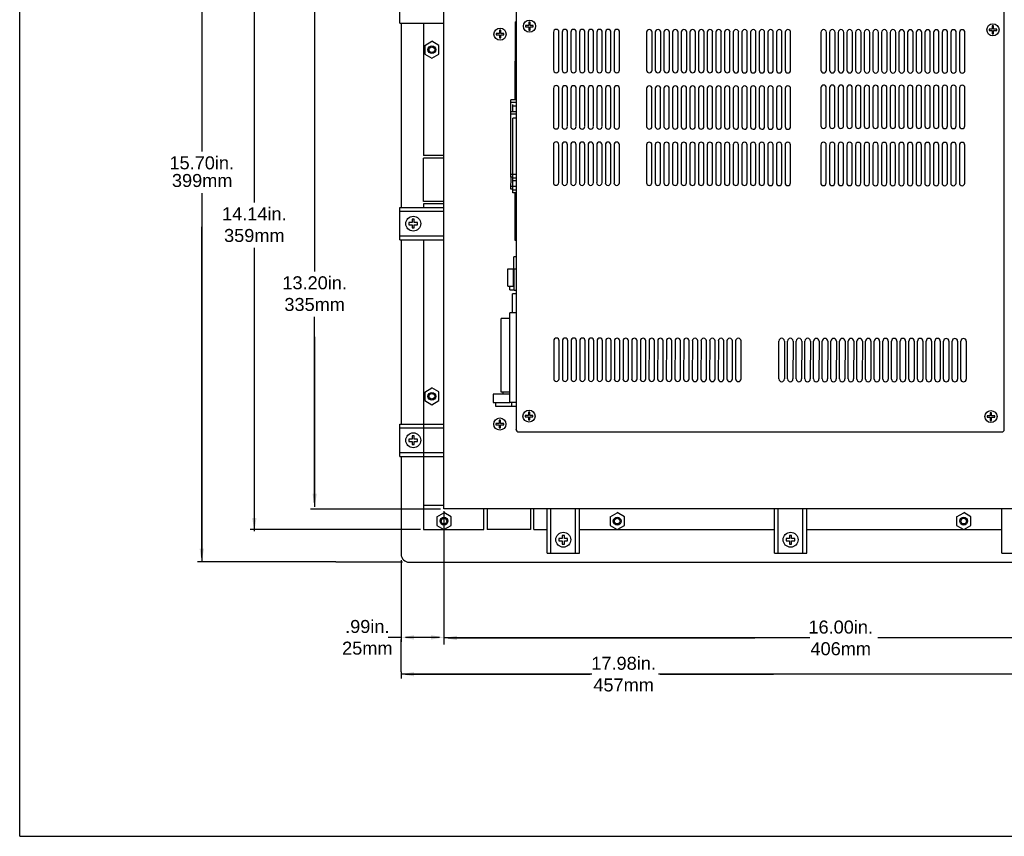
# Model space of a CAD drawing. Extents: x -21.2 to 49, y -81.1 to 9.3.
# Tile 24 of 27: x 14.4 to 37.2, y -22.5 to -3.6. Entities that reach past the tile are written whole.
import ezdxf

# ---------------------------------------------------------------- set-up
doc = ezdxf.new("R2010")
doc.units = 0
doc.header["$LTSCALE"] = 1.87
doc.header["$MEASUREMENT"] = 0
doc.layers.get('0').update_dxf_attribs({"linetype": 'CONTINUOUS'})
doc.layers.add('dim', color=5, linetype='CONTINUOUS')
doc.layers.add('UNIT', color=7, linetype='CONTINUOUS')
doc.styles.add('Arial', font='ARIAL.TTF', dxfattribs={"height": 0.3})

msp = doc.modelspace()

# ---------------------------------------------------------------- linework, layer by layer
at = {"linetype": 'Continuous'}
for q in [(14.415, 5.575), (48.415, -22.464)]:
    msp.add_line((14.415, -22.464), q, dxfattribs=at)
at = {"color": 7, "linetype": 'Continuous'}
for p, q in [((24.212, -14.91), (24.212, -1.71)), ((23.192, -3.7), (23.192, -2.95)), ((23.192, -3.7), (24.212, -3.7)), ((23.222, -3.7), (23.222, -7.95)), ((23.222, -3.7), (23.222, -7.95)), ((23.74, -3.7), (23.74, -6.75)), ((23.74, -3.7), (23.74, -6.75)), ((25.522, -3.86), (25.492, -3.86)), ((25.492, -3.86), (25.492, -3.935)), ((25.522, -3.935), (25.522, -3.86)), ((25.859, -5.47), (25.861, -3.664)), ((25.873, -3.664), (25.861, -3.664)), ((26.17, -3.752), (26.095, -3.752)), ((26.095, -3.752), (26.095, -3.782)), ((26.095, -3.782), (26.17, -3.782)), ((26.2, -3.677), (26.17, -3.677)), ((26.17, -3.677), (26.17, -3.752)), ((26.17, -3.782), (26.17, -3.857)), ((26.17, -3.857), (26.2, -3.857)), ((26.2, -3.752), (26.2, -3.677)), ((26.275, -3.752), (26.2, -3.752)), ((26.2, -3.782), (26.275, -3.782)), ((26.2, -3.857), (26.2, -3.782)), ((26.275, -3.782), (26.275, -3.752)), ((36.873, -3.837), (36.798, -3.837)), ((36.798, -3.837), (36.798, -3.867)), ((36.903, -3.762), (36.873, -3.762)), ((36.873, -3.762), (36.873, -3.837)), ((36.903, -3.837), (36.903, -3.762)), ((36.978, -3.837), (36.903, -3.837)), ((36.978, -3.867), (36.978, -3.837)), ((25.492, -3.935), (25.417, -3.935)), ((25.417, -3.935), (25.417, -3.965)), ((25.417, -3.965), (25.492, -3.965)), ((25.492, -3.965), (25.492, -4.04)), ((25.492, -4.04), (25.522, -4.04)), ((25.597, -3.935), (25.522, -3.935)), ((25.522, -3.965), (25.597, -3.965)), ((25.522, -4.04), (25.522, -3.965)), ((25.597, -3.965), (25.597, -3.935)), ((36.798, -3.867), (36.873, -3.867)), ((36.873, -3.867), (36.873, -3.942)), ((36.873, -3.942), (36.903, -3.942)), ((36.903, -3.867), (36.978, -3.867)), ((36.903, -3.942), (36.903, -3.867)), ((23.767, -4.211), (23.932, -4.116)), ((23.767, -4.21), (23.767, -4.41)), ((24.097, -4.21), (23.932, -4.114)), ((24.097, -4.41), (24.097, -4.21)), ((23.767, -4.41), (23.932, -4.505)), ((23.932, -4.505), (24.097, -4.41)), ((25.757, -5.742), (25.757, -5.47)), ((25.871, -5.47), (25.757, -5.47)), ((25.871, -5.53), (25.757, -5.53)), ((25.8, -5.742), (25.8, -5.576)), ((25.871, -5.615), (25.8, -5.615)), ((25.756, -7.233), (25.757, -5.762)), ((25.757, -5.762), (25.757, -5.742)), ((25.871, -5.742), (25.757, -5.742)), ((25.871, -5.802), (25.757, -5.802)), ((25.8, -7.319), (25.8, -5.888)), ((25.871, -5.888), (25.8, -5.888)), ((24.212, -6.75), (23.74, -6.75)), ((24.212, -6.75), (23.74, -6.75)), ((23.74, -7.81), (23.74, -6.81)), ((24.212, -6.81), (23.74, -6.81)), ((23.74, -7.81), (23.74, -6.81)), ((24.212, -6.81), (23.74, -6.81)), ((25.869, -7.193), (25.756, -7.193)), ((25.756, -7.253), (25.756, -7.233)), ((25.8, -7.253), (25.756, -7.253)), ((25.759, -7.531), (25.76, -7.253)), ((25.869, -7.471), (25.759, -7.471)), ((25.869, -7.279), (25.8, -7.279)), ((25.8, -7.339), (25.8, -7.319)), ((25.869, -7.339), (25.8, -7.339)), ((25.804, -7.616), (25.804, -7.339)), ((25.804, -7.531), (25.759, -7.531)), ((25.869, -7.556), (25.804, -7.556)), ((25.869, -7.616), (25.804, -7.616)), ((25.856, -8.714), (25.857, -7.616)), ((23.192, -8.7), (23.192, -7.95)), ((23.192, -7.95), (24.212, -7.95)), ((24.212, -7.81), (23.74, -7.81)), ((24.212, -7.81), (23.74, -7.81)), ((23.74, -7.87), (23.74, -7.95)), ((24.212, -7.87), (23.74, -7.87)), ((23.74, -7.87), (23.74, -7.95)), ((24.212, -7.87), (23.74, -7.87)), ((23.192, -8.04), (24.212, -8.04)), ((23.402, -8.3), (23.402, -8.35)), ((23.477, -8.3), (23.402, -8.3)), ((23.402, -8.35), (23.477, -8.35)), ((23.477, -8.225), (23.477, -8.3)), ((23.527, -8.225), (23.477, -8.225)), ((23.477, -8.35), (23.477, -8.425)), ((23.527, -8.3), (23.527, -8.225)), ((23.602, -8.3), (23.527, -8.3)), ((23.527, -8.425), (23.527, -8.35)), ((23.527, -8.35), (23.602, -8.35)), ((23.602, -8.35), (23.602, -8.3)), ((23.192, -8.61), (24.212, -8.61)), ((23.477, -8.425), (23.527, -8.425)), ((23.192, -8.7), (24.212, -8.7)), ((23.222, -8.7), (23.222, -12.95)), ((23.222, -8.7), (23.222, -12.95)), ((23.74, -8.7), (23.74, -12.95)), ((23.74, -8.7), (23.74, -14.822)), ((25.868, -8.703), (25.856, -8.703)), ((25.868, -8.714), (25.856, -8.714)), ((25.824, -9.331), (25.824, -9.091)), ((25.867, -9.091), (25.824, -9.091)), ((25.685, -9.769), (25.685, -9.369)), ((25.708, -9.369), (25.744, -9.369)), ((25.815, -9.769), (25.816, -9.369)), ((25.824, -9.369), (25.816, -9.369)), ((25.824, -9.374), (25.824, -9.331)), ((25.824, -9.374), (25.824, -9.374)), ((25.824, -9.374), (25.824, -9.374)), ((25.867, -9.374), (25.824, -9.374)), ((25.867, -9.374), (25.824, -9.374)), ((25.867, -9.374), (25.824, -9.374)), ((25.835, -9.869), (25.835, -9.374)), ((25.707, -9.769), (25.744, -9.769)), ((25.732, -9.853), (25.732, -9.769)), ((25.835, -9.769), (25.815, -9.769)), ((25.732, -9.853), (25.835, -9.853)), ((25.794, -10.382), (25.794, -9.941)), ((25.866, -9.941), (25.794, -9.941)), ((25.867, -9.869), (25.835, -9.869)), ((25.732, -12.453), (25.733, -10.382)), ((25.866, -10.382), (25.733, -10.382)), ((25.529, -12.217), (25.53, -10.517)), ((25.733, -10.517), (25.53, -10.517)), ((23.767, -12.211), (23.932, -12.116)), ((23.767, -12.21), (23.767, -12.41)), ((24.097, -12.21), (23.932, -12.114)), ((24.097, -12.41), (24.097, -12.21)), ((25.348, -12.26), (25.348, -12.453)), ((25.732, -12.26), (25.348, -12.26)), ((25.732, -12.217), (25.529, -12.217)), ((25.579, -12.26), (25.579, -12.217)), ((23.767, -12.41), (23.932, -12.505)), ((23.932, -12.505), (24.097, -12.41)), ((25.348, -12.453), (25.732, -12.453)), ((25.398, -12.453), (25.398, -12.538)), ((25.864, -12.453), (25.732, -12.453)), ((25.782, -12.538), (25.782, -12.453)), ((25.398, -12.538), (25.864, -12.538)), ((26.191, -12.676), (26.161, -12.676)), ((26.161, -12.676), (26.161, -12.751)), ((26.191, -12.751), (26.191, -12.676)), ((36.857, -12.688), (36.827, -12.688)), ((36.827, -12.688), (36.827, -12.763)), ((36.857, -12.763), (36.857, -12.688)), ((23.192, -13.7), (23.192, -12.95)), ((23.192, -12.95), (24.212, -12.95)), ((25.488, -12.935), (25.413, -12.935)), ((25.413, -12.935), (25.413, -12.965)), ((25.518, -12.86), (25.488, -12.86)), ((25.488, -12.86), (25.488, -12.935)), ((25.518, -12.935), (25.518, -12.86)), ((25.593, -12.935), (25.518, -12.935)), ((25.593, -12.965), (25.593, -12.935)), ((26.161, -12.751), (26.086, -12.751)), ((26.086, -12.751), (26.086, -12.781)), ((26.086, -12.781), (26.161, -12.781)), ((26.161, -12.781), (26.161, -12.856)), ((26.161, -12.856), (26.191, -12.856)), ((26.266, -12.751), (26.191, -12.751)), ((26.191, -12.781), (26.266, -12.781)), ((26.191, -12.856), (26.191, -12.781)), ((26.266, -12.781), (26.266, -12.751)), ((36.827, -12.763), (36.752, -12.763)), ((36.752, -12.763), (36.752, -12.793)), ((36.752, -12.793), (36.827, -12.793)), ((36.827, -12.793), (36.827, -12.868)), ((36.827, -12.868), (36.857, -12.868)), ((36.932, -12.763), (36.857, -12.763)), ((36.857, -12.793), (36.932, -12.793)), ((36.857, -12.868), (36.857, -12.793)), ((36.932, -12.793), (36.932, -12.763)), ((23.192, -13.04), (24.212, -13.04)), ((25.413, -12.965), (25.488, -12.965)), ((25.488, -12.965), (25.488, -13.04)), ((25.488, -13.04), (25.518, -13.04)), ((25.518, -12.965), (25.593, -12.965)), ((25.518, -13.04), (25.518, -12.965)), ((23.402, -13.3), (23.402, -13.35)), ((23.477, -13.3), (23.402, -13.3)), ((23.402, -13.35), (23.477, -13.35)), ((23.477, -13.225), (23.477, -13.3)), ((23.527, -13.225), (23.477, -13.225)), ((23.477, -13.35), (23.477, -13.425)), ((23.527, -13.3), (23.527, -13.225)), ((23.602, -13.3), (23.527, -13.3)), ((23.527, -13.425), (23.527, -13.35)), ((23.527, -13.35), (23.602, -13.35)), ((23.602, -13.35), (23.602, -13.3)), ((23.192, -13.61), (24.212, -13.61)), ((23.477, -13.425), (23.527, -13.425)), ((23.192, -13.7), (24.212, -13.7)), ((23.222, -13.7), (23.222, -15.993)), ((23.74, -14.822), (24.212, -14.822)), ((23.74, -14.832), (23.74, -15.382)), ((24.212, -14.832), (23.74, -14.832)), ((24.047, -15.091), (24.212, -14.996)), ((40.212, -14.91), (24.212, -14.91)), ((40.212, -14.91), (24.212, -14.91)), ((24.377, -15.09), (24.212, -14.994)), ((25.135, -15.382), (25.135, -14.91)), ((25.135, -15.382), (25.135, -14.91)), ((25.212, -14.91), (25.212, -15.382)), ((25.212, -14.91), (25.212, -15.382)), ((26.212, -14.91), (26.212, -15.382)), ((26.212, -14.91), (26.212, -15.382)), ((26.289, -15.382), (26.289, -14.91)), ((26.289, -15.382), (26.289, -14.91)), ((26.592, -15.93), (26.592, -14.91)), ((26.682, -15.93), (26.682, -14.91)), ((27.252, -15.93), (27.252, -14.91)), ((27.342, -15.93), (27.342, -14.91)), ((28.047, -15.091), (28.212, -14.996)), ((28.377, -15.09), (28.212, -14.994)), ((31.84, -15.93), (31.84, -14.91)), ((31.93, -15.93), (31.93, -14.91)), ((32.5, -15.93), (32.5, -14.91)), ((32.59, -15.93), (32.59, -14.91)), ((36.047, -15.091), (36.212, -14.996)), ((36.377, -15.09), (36.212, -14.994)), ((37.092, -15.93), (37.092, -14.91)), ((24.047, -15.09), (24.047, -15.29)), ((24.377, -15.29), (24.377, -15.09)), ((28.047, -15.09), (28.047, -15.29)), ((28.377, -15.29), (28.377, -15.09)), ((36.047, -15.09), (36.047, -15.29)), ((36.377, -15.29), (36.377, -15.09)), ((23.74, -15.382), (25.135, -15.382)), ((23.74, -15.382), (25.135, -15.382)), ((24.047, -15.29), (24.212, -15.385)), ((24.212, -15.385), (24.377, -15.29)), ((26.212, -15.382), (25.212, -15.382)), ((26.212, -15.382), (25.212, -15.382)), ((26.289, -15.382), (26.592, -15.382)), ((26.289, -15.382), (26.592, -15.382)), ((27.342, -15.382), (31.84, -15.382)), ((27.342, -15.382), (31.84, -15.382)), ((28.047, -15.29), (28.212, -15.385)), ((28.212, -15.385), (28.377, -15.29)), ((32.59, -15.382), (37.092, -15.382)), ((32.59, -15.382), (37.092, -15.382)), ((36.047, -15.29), (36.212, -15.385)), ((36.212, -15.385), (36.377, -15.29)), ((26.942, -15.595), (26.867, -15.595)), ((26.867, -15.595), (26.867, -15.645)), ((26.867, -15.645), (26.942, -15.645)), ((26.992, -15.52), (26.942, -15.52)), ((26.942, -15.52), (26.942, -15.595)), ((26.942, -15.645), (26.942, -15.72)), ((26.992, -15.595), (26.992, -15.52)), ((27.067, -15.595), (26.992, -15.595)), ((26.992, -15.645), (27.067, -15.645)), ((26.992, -15.72), (26.992, -15.645)), ((27.067, -15.645), (27.067, -15.595)), ((32.19, -15.595), (32.115, -15.595)), ((32.115, -15.595), (32.115, -15.645)), ((32.115, -15.645), (32.19, -15.645)), ((32.24, -15.52), (32.19, -15.52)), ((32.19, -15.52), (32.19, -15.595)), ((32.19, -15.645), (32.19, -15.72)), ((32.24, -15.595), (32.24, -15.52)), ((32.315, -15.595), (32.24, -15.595)), ((32.24, -15.645), (32.315, -15.645)), ((32.24, -15.72), (32.24, -15.645)), ((32.315, -15.645), (32.315, -15.595)), ((26.942, -15.72), (26.992, -15.72)), ((32.19, -15.72), (32.24, -15.72)), ((23.409, -16.14), (41.014, -16.14)), ((26.592, -15.93), (27.342, -15.93)), ((31.84, -15.93), (32.59, -15.93)), ((37.092, -15.93), (37.842, -15.93))]:
    msp.add_line(p, q, dxfattribs=at)
for points in [[(25.685, -9.369), (25.694, -9.369), (25.708, -9.369)], [(25.744, -9.369), (25.791, -9.369), (25.816, -9.369)], [(25.685, -9.769), (25.694, -9.769), (25.707, -9.769)], [(25.744, -9.769), (25.79, -9.769), (25.815, -9.769)]]:
    msp.add_lwpolyline(points, dxfattribs=at)
for centre, radius in [((26.185, -3.767), 0.14), ((26.185, -3.767), 0.14), ((25.507, -3.95), 0.14), ((25.507, -3.95), 0.14), ((36.888, -3.852), 0.14), ((36.888, -3.852), 0.14), ((23.932, -4.31), 0.09), ((23.932, -4.31), 0.0654), ((23.932, -4.31), 0.0654), ((23.502, -8.325), 0.172), ((23.932, -12.31), 0.09), ((23.932, -12.31), 0.0654), ((23.932, -12.31), 0.0654), ((26.176, -12.766), 0.14), ((26.176, -12.766), 0.14), ((36.842, -12.778), 0.14), ((36.842, -12.778), 0.14), ((25.503, -12.95), 0.14), ((25.503, -12.95), 0.14), ((23.502, -13.325), 0.172), ((24.212, -15.19), 0.09), ((24.212, -15.19), 0.0654), ((24.212, -15.19), 0.0654), ((28.212, -15.19), 0.09), ((28.212, -15.19), 0.0654), ((28.212, -15.19), 0.0654), ((36.212, -15.19), 0.09), ((36.212, -15.19), 0.0654), ((36.212, -15.19), 0.0654), ((26.967, -15.62), 0.172), ((32.215, -15.62), 0.172)]:
    msp.add_circle(centre, radius, dxfattribs=at)
for centre, radius, start, end in [((26.226, -12.852), 0.065, 185.4046, 185.8109), ((36.888, -12.852), 0.065, 195.5375, 195.725), ((23.409, -15.953), 0.187, 180, 270)]:
    msp.add_arc(centre, radius, start, end, dxfattribs=at)
at = {"layer": 'dim', "linetype": 'Continuous'}
for p, q in [((18.619, -0.527), (18.619, -6.66)), ((18.619, -7.618), (18.619, -16.127)), ((18.619, -16.027), (18.619, -8.397)), ((21.715, -16.127), (18.519, -16.127)), ((23.222, -18.667), (23.222, -18.823)), ((27.628, -18.723), (23.222, -18.723)), ((23.322, -18.723), (27.586, -18.723)), ((41.101, -18.723), (29.162, -18.723)), ((29.205, -18.723), (31.822, -18.723))]:
    msp.add_line(p, q, dxfattribs=at)
at = {"layer": 'dim'}
for p, q in [((19.833, -1.378), (19.833, -7.839)), ((21.226, -1.757), (21.226, -9.429)), ((19.833, -8.882), (19.833, -15.422)), ((21.226, -14.757), (21.226, -10.472)), ((21.226, -10.941), (21.226, -14.857)), ((24.128, -14.917), (21.132, -14.917)), ((24.212, -14.957), (24.212, -17.138)), ((23.672, -15.386), (19.733, -15.386)), ((21.715, -16.133), (23.253, -16.133)), ((23.222, -16.091), (23.222, -17.974)), ((24.212, -17.138), (24.212, -18.035)), ((23.222, -17.874), (22.922, -17.874)), ((23.222, -18.667), (23.222, -17.925)), ((24.112, -17.874), (23.322, -17.874)), ((32.656, -17.887), (24.212, -17.887)), ((24.312, -17.887), (31.392, -17.887)), ((40.112, -17.887), (34.233, -17.887))]:
    msp.add_line(p, q, dxfattribs=at)
for points in [[(21.176, -14.557), (21.276, -14.557), (21.226, -14.857)], [(19.783, -15.122), (19.883, -15.122), (19.833, -15.422)], [(23.522, -17.824), (23.522, -17.924), (23.222, -17.874)], [(23.912, -17.824), (23.912, -17.924), (24.212, -17.874)], [(24.512, -17.837), (24.512, -17.937), (24.212, -17.887)]]:
    msp.add_solid(points, dxfattribs=at)
at = {"layer": 'dim', "linetype": 'Continuous'}
for points in [[(18.569, -15.827), (18.669, -15.827), (18.619, -16.127)], [(23.522, -18.673), (23.522, -18.773), (23.222, -18.723)]]:
    msp.add_solid(points, dxfattribs=at)
at = {"layer": 'UNIT'}
for p, q in [((25.875, -3.376), (25.875, -13.082)), ((37.149, -13.083), (37.149, -3.376)), ((25.934, -13.131), (37.102, -13.131))]:
    msp.add_line(p, q, dxfattribs=at)
at = {"layer": 'UNIT', "linetype": 'Continuous'}
for p, q in [((26.741, -3.903), (26.741, -4.778)), ((26.866, -4.778), (26.866, -3.903)), ((26.941, -3.904), (26.941, -4.779)), ((27.066, -4.779), (27.066, -3.904)), ((27.141, -3.904), (27.141, -4.779)), ((27.266, -4.779), (27.266, -3.904)), ((27.341, -3.904), (27.341, -4.779)), ((27.466, -4.779), (27.466, -3.904)), ((27.541, -3.904), (27.541, -4.779)), ((27.666, -4.779), (27.666, -3.904)), ((27.741, -3.904), (27.741, -4.779)), ((27.866, -4.779), (27.866, -3.904)), ((27.941, -3.905), (27.941, -4.78)), ((28.066, -4.78), (28.066, -3.905)), ((28.141, -3.905), (28.141, -4.78)), ((28.266, -4.78), (28.266, -3.905)), ((28.891, -3.906), (28.891, -4.781)), ((29.016, -4.781), (29.016, -3.906)), ((29.091, -3.906), (29.091, -4.781)), ((29.216, -4.781), (29.216, -3.906)), ((29.291, -3.906), (29.291, -4.781)), ((29.416, -4.781), (29.416, -3.906)), ((29.491, -3.906), (29.491, -4.781)), ((29.616, -4.781), (29.616, -3.906)), ((29.691, -3.906), (29.691, -4.781)), ((29.816, -4.782), (29.816, -3.907)), ((29.891, -3.907), (29.891, -4.782)), ((30.016, -4.782), (30.016, -3.907)), ((30.091, -3.907), (30.091, -4.782)), ((30.216, -4.782), (30.216, -3.907)), ((30.291, -3.907), (30.291, -4.782)), ((30.416, -4.782), (30.416, -3.907)), ((30.491, -3.907), (30.491, -4.782)), ((30.616, -4.782), (30.616, -3.907)), ((30.691, -3.907), (30.691, -4.782)), ((30.816, -4.783), (30.816, -3.908)), ((30.891, -3.908), (30.891, -4.783)), ((31.016, -4.783), (31.016, -3.908)), ((31.091, -3.908), (31.091, -4.783)), ((31.216, -4.783), (31.216, -3.908)), ((31.291, -3.908), (31.291, -4.783)), ((31.416, -4.783), (31.416, -3.908)), ((31.491, -3.908), (31.491, -4.783)), ((31.616, -4.783), (31.616, -3.908)), ((31.691, -3.908), (31.691, -4.783)), ((31.816, -4.784), (31.816, -3.909)), ((31.891, -3.909), (31.891, -4.784)), ((32.016, -4.784), (32.016, -3.909)), ((32.091, -3.909), (32.091, -4.784)), ((32.216, -4.784), (32.216, -3.909)), ((32.916, -3.91), (32.916, -4.785)), ((33.042, -4.785), (33.042, -3.91)), ((33.116, -3.91), (33.116, -4.785)), ((33.242, -4.785), (33.242, -3.91)), ((33.316, -3.91), (33.316, -4.785)), ((33.442, -4.785), (33.442, -3.91)), ((33.516, -3.91), (33.516, -4.785)), ((33.642, -4.785), (33.642, -3.91)), ((33.716, -3.911), (33.716, -4.786)), ((33.842, -4.786), (33.842, -3.911)), ((33.916, -3.911), (33.916, -4.786)), ((34.042, -4.786), (34.042, -3.911)), ((34.116, -3.911), (34.116, -4.786)), ((34.242, -4.786), (34.242, -3.911)), ((34.316, -3.911), (34.316, -4.786)), ((34.442, -4.786), (34.442, -3.911)), ((34.516, -3.911), (34.516, -4.786)), ((34.642, -4.786), (34.642, -3.911)), ((34.716, -3.912), (34.716, -4.787)), ((34.842, -4.787), (34.842, -3.912)), ((34.916, -3.912), (34.916, -4.787)), ((35.042, -4.787), (35.042, -3.912)), ((35.116, -3.912), (35.116, -4.787)), ((35.242, -4.787), (35.242, -3.912)), ((35.316, -3.912), (35.316, -4.787)), ((35.442, -4.787), (35.442, -3.912)), ((35.516, -3.912), (35.516, -4.787)), ((35.642, -4.788), (35.642, -3.913)), ((35.716, -3.913), (35.716, -4.788)), ((35.842, -4.788), (35.842, -3.913)), ((35.916, -3.913), (35.916, -4.788)), ((36.042, -4.788), (36.042, -3.913)), ((36.116, -3.913), (36.116, -4.788)), ((36.242, -4.788), (36.242, -3.913)), ((26.74, -5.203), (26.739, -6.078)), ((26.864, -6.078), (26.865, -5.203)), ((26.94, -5.204), (26.939, -6.079)), ((27.064, -6.079), (27.065, -5.204)), ((27.14, -5.204), (27.139, -6.079)), ((27.264, -6.079), (27.265, -5.204)), ((27.34, -5.204), (27.339, -6.079)), ((27.464, -6.079), (27.465, -5.204)), ((27.54, -5.204), (27.539, -6.079)), ((27.664, -6.079), (27.665, -5.204)), ((27.74, -5.204), (27.739, -6.079)), ((27.864, -6.079), (27.865, -5.204)), ((27.94, -5.205), (27.939, -6.08)), ((28.064, -6.08), (28.065, -5.205)), ((28.14, -5.205), (28.139, -6.08)), ((28.264, -6.08), (28.265, -5.205)), ((28.89, -5.206), (28.889, -6.081)), ((29.014, -6.081), (29.015, -5.206)), ((29.09, -5.206), (29.089, -6.081)), ((29.214, -6.081), (29.215, -5.206)), ((29.29, -5.206), (29.289, -6.081)), ((29.414, -6.081), (29.415, -5.206)), ((29.49, -5.206), (29.489, -6.081)), ((29.614, -6.081), (29.615, -5.206)), ((29.69, -5.206), (29.689, -6.081)), ((29.814, -6.082), (29.815, -5.207)), ((29.89, -5.207), (29.889, -6.082)), ((30.014, -6.082), (30.015, -5.207)), ((30.09, -5.207), (30.089, -6.082)), ((30.214, -6.082), (30.215, -5.207)), ((30.29, -5.207), (30.289, -6.082)), ((30.414, -6.082), (30.415, -5.207)), ((30.49, -5.207), (30.489, -6.082)), ((30.614, -6.082), (30.615, -5.207)), ((30.69, -5.207), (30.689, -6.082)), ((30.814, -6.083), (30.815, -5.208)), ((30.89, -5.208), (30.889, -6.083)), ((31.014, -6.083), (31.015, -5.208)), ((31.09, -5.208), (31.089, -6.083)), ((31.214, -6.083), (31.215, -5.208)), ((31.29, -5.208), (31.289, -6.083)), ((31.414, -6.083), (31.415, -5.208)), ((31.49, -5.208), (31.489, -6.083)), ((31.614, -6.083), (31.615, -5.208)), ((31.69, -5.208), (31.689, -6.083)), ((31.814, -6.084), (31.815, -5.209)), ((31.89, -5.209), (31.889, -6.084)), ((32.014, -6.084), (32.015, -5.209)), ((32.09, -5.209), (32.089, -6.084)), ((32.214, -6.084), (32.215, -5.209)), ((32.915, -5.19), (32.914, -6.065)), ((33.039, -6.065), (33.04, -5.19)), ((33.115, -5.19), (33.114, -6.065)), ((33.239, -6.065), (33.24, -5.19)), ((33.315, -5.19), (33.314, -6.065)), ((33.439, -6.065), (33.44, -5.19)), ((33.515, -5.19), (33.514, -6.065)), ((33.639, -6.065), (33.64, -5.19)), ((33.715, -5.191), (33.714, -6.066)), ((33.839, -6.066), (33.84, -5.191)), ((33.915, -5.191), (33.914, -6.066)), ((34.039, -6.066), (34.04, -5.191)), ((34.115, -5.191), (34.114, -6.066)), ((34.239, -6.066), (34.24, -5.191)), ((34.315, -5.191), (34.314, -6.066)), ((34.439, -6.066), (34.44, -5.191)), ((34.515, -5.191), (34.514, -6.066)), ((34.639, -6.066), (34.64, -5.191)), ((34.715, -5.192), (34.714, -6.067)), ((34.839, -6.067), (34.84, -5.192)), ((34.915, -5.192), (34.914, -6.067)), ((35.039, -6.067), (35.04, -5.192)), ((35.115, -5.192), (35.114, -6.067)), ((35.239, -6.067), (35.24, -5.192)), ((35.315, -5.192), (35.314, -6.067)), ((35.439, -6.067), (35.44, -5.192)), ((35.515, -5.192), (35.514, -6.067)), ((35.639, -6.068), (35.64, -5.193)), ((35.715, -5.193), (35.714, -6.068)), ((35.839, -6.068), (35.84, -5.193)), ((35.915, -5.193), (35.914, -6.068)), ((36.039, -6.068), (36.04, -5.193)), ((36.115, -5.193), (36.114, -6.068)), ((36.239, -6.068), (36.24, -5.193)), ((26.739, -6.503), (26.738, -7.378)), ((26.863, -7.378), (26.864, -6.503)), ((26.939, -6.504), (26.938, -7.379)), ((27.063, -7.379), (27.064, -6.504)), ((27.139, -6.504), (27.138, -7.379)), ((27.263, -7.379), (27.264, -6.504)), ((27.339, -6.504), (27.338, -7.379)), ((27.463, -7.379), (27.464, -6.504)), ((27.539, -6.504), (27.538, -7.379)), ((27.663, -7.379), (27.664, -6.504)), ((27.739, -6.504), (27.738, -7.379)), ((27.863, -7.379), (27.864, -6.504)), ((27.939, -6.505), (27.938, -7.38)), ((28.063, -7.38), (28.064, -6.505)), ((28.139, -6.505), (28.138, -7.38)), ((28.263, -7.38), (28.264, -6.505)), ((28.889, -6.506), (28.888, -7.381)), ((29.013, -7.381), (29.014, -6.506)), ((29.089, -6.506), (29.088, -7.381)), ((29.213, -7.381), (29.214, -6.506)), ((29.289, -6.506), (29.288, -7.381)), ((29.413, -7.381), (29.414, -6.506)), ((29.489, -6.506), (29.488, -7.381)), ((29.613, -7.381), (29.614, -6.506)), ((29.689, -6.506), (29.688, -7.381)), ((29.813, -7.381), (29.814, -6.507)), ((29.889, -6.507), (29.888, -7.382)), ((30.013, -7.382), (30.014, -6.507)), ((30.089, -6.507), (30.088, -7.382)), ((30.213, -7.382), (30.214, -6.507)), ((30.289, -6.507), (30.288, -7.382)), ((30.413, -7.382), (30.414, -6.507)), ((30.489, -6.507), (30.488, -7.382)), ((30.613, -7.382), (30.614, -6.507)), ((30.689, -6.507), (30.688, -7.382)), ((30.813, -7.383), (30.814, -6.508)), ((30.889, -6.508), (30.888, -7.383)), ((31.013, -7.383), (31.014, -6.508)), ((31.089, -6.508), (31.088, -7.383)), ((31.213, -7.383), (31.214, -6.508)), ((31.289, -6.508), (31.288, -7.383)), ((31.413, -7.383), (31.414, -6.508)), ((31.489, -6.508), (31.488, -7.383)), ((31.613, -7.383), (31.614, -6.508)), ((31.689, -6.508), (31.688, -7.383)), ((31.813, -7.384), (31.814, -6.509)), ((31.889, -6.509), (31.888, -7.384)), ((32.013, -7.384), (32.014, -6.509)), ((32.089, -6.509), (32.088, -7.384)), ((32.213, -7.384), (32.214, -6.509)), ((32.914, -6.51), (32.913, -7.385)), ((33.038, -7.385), (33.039, -6.51)), ((33.114, -6.51), (33.113, -7.385)), ((33.238, -7.385), (33.239, -6.51)), ((33.314, -6.51), (33.313, -7.385)), ((33.438, -7.385), (33.439, -6.51)), ((33.514, -6.51), (33.513, -7.385)), ((33.638, -7.385), (33.639, -6.51)), ((33.714, -6.511), (33.713, -7.386)), ((33.838, -7.386), (33.839, -6.511)), ((33.914, -6.511), (33.913, -7.386)), ((34.038, -7.386), (34.039, -6.511)), ((34.114, -6.511), (34.113, -7.386)), ((34.238, -7.386), (34.239, -6.511)), ((34.314, -6.511), (34.313, -7.386)), ((34.438, -7.386), (34.439, -6.511)), ((34.514, -6.511), (34.513, -7.386)), ((34.638, -7.386), (34.639, -6.511)), ((34.714, -6.512), (34.713, -7.387)), ((34.838, -7.387), (34.839, -6.512)), ((34.914, -6.512), (34.913, -7.387)), ((35.038, -7.387), (35.039, -6.512)), ((35.114, -6.512), (35.113, -7.387)), ((35.238, -7.387), (35.239, -6.512)), ((35.314, -6.512), (35.313, -7.387)), ((35.438, -7.387), (35.439, -6.512)), ((35.514, -6.512), (35.513, -7.387)), ((35.638, -7.388), (35.639, -6.513)), ((35.714, -6.513), (35.713, -7.388)), ((35.838, -7.388), (35.839, -6.513)), ((35.914, -6.513), (35.913, -7.388)), ((36.038, -7.388), (36.039, -6.513)), ((36.114, -6.513), (36.113, -7.388)), ((36.238, -7.388), (36.239, -6.513)), ((26.747, -11.028), (26.746, -11.903)), ((26.871, -11.903), (26.872, -11.028)), ((26.947, -11.029), (26.946, -11.904)), ((27.071, -11.904), (27.072, -11.029)), ((27.147, -11.029), (27.146, -11.904)), ((27.271, -11.904), (27.272, -11.029)), ((27.347, -11.029), (27.346, -11.904)), ((27.471, -11.904), (27.472, -11.029)), ((27.547, -11.029), (27.546, -11.904)), ((27.671, -11.904), (27.672, -11.029)), ((27.747, -11.029), (27.746, -11.904)), ((27.871, -11.904), (27.872, -11.029)), ((27.947, -11.03), (27.946, -11.905)), ((28.071, -11.905), (28.072, -11.03)), ((28.147, -11.03), (28.146, -11.905)), ((28.271, -11.905), (28.272, -11.03)), ((28.347, -11.03), (28.346, -11.905)), ((28.471, -11.905), (28.472, -11.03)), ((28.547, -11.03), (28.546, -11.905)), ((28.671, -11.905), (28.672, -11.03)), ((28.747, -11.03), (28.746, -11.905)), ((28.871, -11.906), (28.872, -11.031)), ((28.947, -11.031), (28.946, -11.906)), ((29.071, -11.906), (29.072, -11.031)), ((29.147, -11.031), (29.146, -11.906)), ((29.271, -11.906), (29.272, -11.031)), ((29.347, -11.031), (29.346, -11.906)), ((29.471, -11.906), (29.472, -11.031)), ((29.547, -11.031), (29.546, -11.906)), ((29.671, -11.906), (29.672, -11.031)), ((29.747, -11.031), (29.746, -11.906)), ((29.871, -11.907), (29.872, -11.032)), ((29.947, -11.032), (29.946, -11.907)), ((30.071, -11.907), (30.072, -11.032)), ((30.147, -11.032), (30.146, -11.907)), ((30.271, -11.907), (30.272, -11.032)), ((30.347, -11.032), (30.346, -11.907)), ((30.471, -11.907), (30.472, -11.032)), ((30.547, -11.032), (30.546, -11.907)), ((30.671, -11.907), (30.672, -11.032)), ((30.747, -11.032), (30.746, -11.907)), ((30.871, -11.908), (30.872, -11.033)), ((30.947, -11.033), (30.946, -11.908)), ((31.071, -11.908), (31.072, -11.033)), ((31.945, -11.909), (31.946, -11.034)), ((32.072, -11.034), (32.071, -11.909)), ((32.145, -11.909), (32.146, -11.034)), ((32.272, -11.034), (32.271, -11.909)), ((32.345, -11.909), (32.346, -11.034)), ((32.472, -11.034), (32.471, -11.909)), ((32.545, -11.909), (32.546, -11.034)), ((32.672, -11.034), (32.671, -11.909)), ((32.745, -11.91), (32.746, -11.035)), ((32.872, -11.035), (32.871, -11.91)), ((32.945, -11.91), (32.946, -11.035)), ((33.072, -11.035), (33.071, -11.91)), ((33.145, -11.91), (33.146, -11.035)), ((33.272, -11.035), (33.271, -11.91)), ((33.345, -11.91), (33.346, -11.035)), ((33.472, -11.035), (33.471, -11.91)), ((33.545, -11.91), (33.546, -11.035)), ((33.672, -11.035), (33.671, -11.91)), ((33.745, -11.911), (33.746, -11.036)), ((33.872, -11.036), (33.871, -11.911)), ((33.945, -11.911), (33.946, -11.036)), ((34.072, -11.036), (34.071, -11.911)), ((34.145, -11.911), (34.146, -11.036)), ((34.272, -11.036), (34.271, -11.911)), ((34.345, -11.911), (34.346, -11.036)), ((34.472, -11.036), (34.471, -11.911)), ((34.545, -11.911), (34.546, -11.036)), ((34.672, -11.037), (34.671, -11.912)), ((34.745, -11.912), (34.746, -11.037)), ((34.872, -11.037), (34.871, -11.912)), ((34.945, -11.912), (34.946, -11.037)), ((35.072, -11.037), (35.071, -11.912)), ((35.145, -11.912), (35.146, -11.037)), ((35.272, -11.037), (35.271, -11.912)), ((35.345, -11.912), (35.346, -11.037)), ((35.472, -11.037), (35.471, -11.912)), ((35.545, -11.912), (35.546, -11.037)), ((35.672, -11.038), (35.671, -11.913)), ((35.745, -11.913), (35.746, -11.038)), ((35.872, -11.038), (35.871, -11.913)), ((35.945, -11.913), (35.946, -11.038)), ((36.072, -11.038), (36.071, -11.913)), ((36.145, -11.913), (36.146, -11.038)), ((36.272, -11.038), (36.271, -11.913))]:
    msp.add_line(p, q, dxfattribs=at)
for centre, radius, start, end in [((26.804, -3.903), 0.0625, 359.9408, 179.9408), ((27.004, -3.904), 0.0625, 359.9408, 179.9408), ((27.204, -3.904), 0.0625, 359.9408, 179.9408), ((27.404, -3.904), 0.0625, 359.9408, 179.9408), ((27.604, -3.904), 0.0625, 359.9408, 179.9408), ((27.804, -3.904), 0.0625, 359.9408, 179.9408), ((28.004, -3.905), 0.0625, 359.9408, 179.9408), ((28.204, -3.905), 0.0625, 359.9408, 179.9408), ((28.954, -3.906), 0.0625, 359.9408, 179.9408), ((29.154, -3.906), 0.0625, 359.9408, 179.9408), ((29.354, -3.906), 0.0625, 359.9408, 179.9408), ((29.554, -3.906), 0.0625, 359.9408, 179.9408), ((29.754, -3.906), 0.0625, 359.9408, 179.9408), ((29.954, -3.907), 0.0625, 359.9408, 179.9408), ((30.154, -3.907), 0.0625, 359.9408, 179.9408), ((30.354, -3.907), 0.0625, 359.9408, 179.9408), ((30.554, -3.907), 0.0625, 359.9408, 179.9408), ((30.754, -3.907), 0.0625, 359.9408, 179.9408), ((30.954, -3.908), 0.0625, 359.9408, 179.9408), ((31.154, -3.908), 0.0625, 359.9408, 179.9408), ((31.354, -3.908), 0.0625, 359.9408, 179.9408), ((31.554, -3.908), 0.0625, 359.9408, 179.9408), ((31.754, -3.909), 0.0625, 359.9408, 179.9408), ((31.954, -3.909), 0.0625, 359.9408, 179.9408), ((32.154, -3.909), 0.0625, 359.9408, 179.9408), ((32.979, -3.91), 0.063, 359.9408, 179.9408), ((33.179, -3.91), 0.063, 359.9408, 179.9408), ((33.379, -3.91), 0.063, 359.9408, 179.9408), ((33.579, -3.91), 0.063, 359.9408, 179.9408), ((33.779, -3.911), 0.063, 359.9408, 179.9408), ((33.979, -3.911), 0.063, 359.9408, 179.9408), ((34.179, -3.911), 0.063, 359.9408, 179.9408), ((34.379, -3.911), 0.063, 359.9408, 179.9408), ((34.579, -3.911), 0.063, 359.9408, 179.9408), ((34.779, -3.912), 0.063, 359.9408, 179.9408), ((34.979, -3.912), 0.063, 359.9408, 179.9408), ((35.179, -3.912), 0.063, 359.9408, 179.9408), ((35.379, -3.912), 0.063, 359.9408, 179.9408), ((35.579, -3.912), 0.063, 359.9408, 179.9408), ((35.779, -3.913), 0.063, 359.9408, 179.9408), ((35.979, -3.913), 0.063, 359.9408, 179.9408), ((36.179, -3.913), 0.063, 359.9408, 179.9408), ((26.803, -4.778), 0.0625, 179.9408, 359.9408), ((27.003, -4.779), 0.0625, 179.9408, 359.9408), ((27.203, -4.779), 0.0625, 179.9408, 359.9408), ((27.403, -4.779), 0.0625, 179.9408, 359.9408), ((27.603, -4.779), 0.0625, 179.9408, 359.9408), ((27.803, -4.779), 0.0625, 179.9408, 359.9408), ((28.003, -4.78), 0.0625, 179.9408, 359.9408), ((28.203, -4.78), 0.0625, 179.9408, 359.9408), ((28.953, -4.781), 0.0625, 179.9408, 359.9408), ((29.153, -4.781), 0.0625, 179.9408, 359.9408), ((29.353, -4.781), 0.0625, 179.9408, 359.9408), ((29.553, -4.781), 0.0625, 179.9408, 359.9408), ((29.753, -4.781), 0.0625, 179.9408, 359.9408), ((29.953, -4.782), 0.0625, 179.9408, 359.9408), ((30.153, -4.782), 0.0625, 179.9408, 359.9408), ((30.353, -4.782), 0.0625, 179.9408, 359.9408), ((30.553, -4.782), 0.0625, 179.9408, 359.9408), ((30.753, -4.782), 0.0625, 179.9408, 359.9408), ((30.953, -4.783), 0.0625, 179.9408, 359.9408), ((31.153, -4.783), 0.0625, 179.9408, 359.9408), ((31.353, -4.783), 0.0625, 179.9408, 359.9408), ((31.553, -4.783), 0.0625, 179.9408, 359.9408), ((31.753, -4.784), 0.0625, 179.9408, 359.9408), ((31.953, -4.784), 0.0625, 179.9408, 359.9408), ((32.153, -4.784), 0.0625, 179.9408, 359.9408), ((32.979, -4.785), 0.063, 179.9408, 359.9408), ((33.179, -4.785), 0.063, 179.9408, 359.9408), ((33.379, -4.785), 0.063, 179.9408, 359.9408), ((33.579, -4.785), 0.063, 179.9408, 359.9408), ((33.779, -4.786), 0.063, 179.9408, 359.9408), ((33.979, -4.786), 0.063, 179.9408, 359.9408), ((34.179, -4.786), 0.063, 179.9408, 359.9408), ((34.379, -4.786), 0.063, 179.9408, 359.9408), ((34.579, -4.786), 0.063, 179.9408, 359.9408), ((34.779, -4.787), 0.063, 179.9408, 359.9408), ((34.979, -4.787), 0.063, 179.9408, 359.9408), ((35.179, -4.787), 0.063, 179.9408, 359.9408), ((35.379, -4.787), 0.063, 179.9408, 359.9408), ((35.579, -4.787), 0.063, 179.9408, 359.9408), ((35.779, -4.788), 0.063, 179.9408, 359.9408), ((35.979, -4.788), 0.063, 179.9408, 359.9408), ((36.179, -4.788), 0.063, 179.9408, 359.9408), ((26.803, -5.203), 0.0625, 359.9408, 179.9408), ((27.003, -5.204), 0.0625, 359.9408, 179.9408), ((27.203, -5.204), 0.0625, 359.9408, 179.9408), ((27.403, -5.204), 0.0625, 359.9408, 179.9408), ((27.603, -5.204), 0.0625, 359.9408, 179.9408), ((27.803, -5.204), 0.0625, 359.9408, 179.9408), ((28.003, -5.205), 0.0625, 359.9408, 179.9408), ((28.203, -5.205), 0.0625, 359.9408, 179.9408), ((28.953, -5.206), 0.0625, 359.9408, 179.9408), ((29.153, -5.206), 0.0625, 359.9408, 179.9408), ((29.353, -5.206), 0.0625, 359.9408, 179.9408), ((29.553, -5.206), 0.0625, 359.9408, 179.9408), ((29.753, -5.206), 0.0625, 359.9408, 179.9408), ((29.953, -5.207), 0.0625, 359.9408, 179.9408), ((30.153, -5.207), 0.0625, 359.9408, 179.9408), ((30.353, -5.207), 0.0625, 359.9408, 179.9408), ((30.553, -5.207), 0.0625, 359.9408, 179.9408), ((30.753, -5.207), 0.0625, 359.9408, 179.9408), ((30.953, -5.208), 0.0625, 359.9408, 179.9408), ((31.153, -5.208), 0.0625, 359.9408, 179.9408), ((31.353, -5.208), 0.0625, 359.9408, 179.9408), ((31.553, -5.208), 0.0625, 359.9408, 179.9408), ((31.753, -5.209), 0.0625, 359.9408, 179.9408), ((31.953, -5.209), 0.0625, 359.9408, 179.9408), ((32.153, -5.209), 0.0625, 359.9408, 179.9408), ((32.978, -5.19), 0.0625, 359.9408, 179.9408), ((33.178, -5.19), 0.0625, 359.9408, 179.9408), ((33.378, -5.19), 0.0625, 359.9408, 179.9408), ((33.578, -5.19), 0.0625, 359.9408, 179.9408), ((33.778, -5.191), 0.0625, 359.9408, 179.9408), ((33.978, -5.191), 0.0625, 359.9408, 179.9408), ((34.178, -5.191), 0.0625, 359.9408, 179.9408), ((34.378, -5.191), 0.0625, 359.9408, 179.9408), ((34.578, -5.191), 0.0625, 359.9408, 179.9408), ((34.778, -5.192), 0.0625, 359.9408, 179.9408), ((34.978, -5.192), 0.0625, 359.9408, 179.9408), ((35.178, -5.192), 0.0625, 359.9408, 179.9408), ((35.378, -5.192), 0.0625, 359.9408, 179.9408), ((35.578, -5.192), 0.0625, 359.9408, 179.9408), ((35.778, -5.193), 0.0625, 359.9408, 179.9408), ((35.978, -5.193), 0.0625, 359.9408, 179.9408), ((36.178, -5.193), 0.0625, 359.9408, 179.9408), ((26.802, -6.078), 0.0625, 179.9408, 359.9408), ((27.002, -6.079), 0.0625, 179.9408, 359.9408), ((27.202, -6.079), 0.0625, 179.9408, 359.9408), ((27.402, -6.079), 0.0625, 179.9408, 359.9408), ((27.602, -6.079), 0.0625, 179.9408, 359.9408), ((27.802, -6.079), 0.0625, 179.9408, 359.9408), ((28.002, -6.08), 0.0625, 179.9408, 359.9408), ((28.202, -6.08), 0.0625, 179.9408, 359.9408), ((28.952, -6.081), 0.0625, 179.9408, 359.9408), ((29.152, -6.081), 0.0625, 179.9408, 359.9408), ((29.352, -6.081), 0.0625, 179.9408, 359.9408), ((29.552, -6.081), 0.0625, 179.9408, 359.9408), ((29.752, -6.081), 0.0625, 179.9408, 359.9408), ((29.952, -6.082), 0.0625, 179.9408, 359.9408), ((30.152, -6.082), 0.0625, 179.9408, 359.9408), ((30.352, -6.082), 0.0625, 179.9408, 359.9408), ((30.552, -6.082), 0.0625, 179.9408, 359.9408), ((30.752, -6.082), 0.0625, 179.9408, 359.9408), ((30.952, -6.083), 0.0625, 179.9408, 359.9408), ((31.152, -6.083), 0.0625, 179.9408, 359.9408), ((31.352, -6.083), 0.0625, 179.9408, 359.9408), ((31.552, -6.083), 0.0625, 179.9408, 359.9408), ((31.752, -6.084), 0.0625, 179.9408, 359.9408), ((31.952, -6.084), 0.0625, 179.9408, 359.9408), ((32.152, -6.084), 0.0625, 179.9408, 359.9408), ((32.977, -6.065), 0.0625, 179.9408, 359.9408), ((33.177, -6.065), 0.0625, 179.9408, 359.9408), ((33.377, -6.065), 0.0625, 179.9408, 359.9408), ((33.577, -6.065), 0.0625, 179.9408, 359.9408), ((33.777, -6.066), 0.0625, 179.9408, 359.9408), ((33.977, -6.066), 0.0625, 179.9408, 359.9408), ((34.177, -6.066), 0.0625, 179.9408, 359.9408), ((34.377, -6.066), 0.0625, 179.9408, 359.9408), ((34.577, -6.066), 0.0625, 179.9408, 359.9408), ((34.777, -6.067), 0.0625, 179.9408, 359.9408), ((34.977, -6.067), 0.0625, 179.9408, 359.9408), ((35.177, -6.067), 0.0625, 179.9408, 359.9408), ((35.377, -6.067), 0.0625, 179.9408, 359.9408), ((35.577, -6.067), 0.0625, 179.9408, 359.9408), ((35.777, -6.068), 0.0625, 179.9408, 359.9408), ((35.977, -6.068), 0.0625, 179.9408, 359.9408), ((36.177, -6.068), 0.0625, 179.9408, 359.9408), ((26.801, -6.503), 0.0625, 359.9408, 179.9408), ((27.001, -6.504), 0.0625, 359.9408, 179.9408), ((27.201, -6.504), 0.0625, 359.9408, 179.9408), ((27.401, -6.504), 0.0625, 359.9408, 179.9408), ((27.601, -6.504), 0.0625, 359.9408, 179.9408), ((27.801, -6.504), 0.0625, 359.9408, 179.9408), ((28.001, -6.505), 0.0625, 359.9408, 179.9408), ((28.201, -6.505), 0.0625, 359.9408, 179.9408), ((28.951, -6.506), 0.0625, 359.9408, 179.9408), ((29.151, -6.506), 0.0625, 359.9408, 179.9408), ((29.351, -6.506), 0.0625, 359.9408, 179.9408), ((29.551, -6.506), 0.0625, 359.9408, 179.9408), ((29.751, -6.506), 0.0625, 359.9408, 179.9408), ((29.951, -6.507), 0.0625, 359.9408, 179.9408), ((30.151, -6.507), 0.0625, 359.9408, 179.9408), ((30.351, -6.507), 0.0625, 359.9408, 179.9408), ((30.551, -6.507), 0.0625, 359.9408, 179.9408), ((30.751, -6.507), 0.0625, 359.9408, 179.9408), ((30.951, -6.508), 0.0625, 359.9408, 179.9408), ((31.151, -6.508), 0.0625, 359.9408, 179.9408), ((31.351, -6.508), 0.0625, 359.9408, 179.9408), ((31.551, -6.508), 0.0625, 359.9408, 179.9408), ((31.751, -6.509), 0.0625, 359.9408, 179.9408), ((31.951, -6.509), 0.0625, 359.9408, 179.9408), ((32.151, -6.509), 0.0625, 359.9408, 179.9408), ((32.976, -6.51), 0.0625, 359.9408, 179.9408), ((33.176, -6.51), 0.0625, 359.9408, 179.9408), ((33.376, -6.51), 0.0625, 359.9408, 179.9408), ((33.576, -6.51), 0.0625, 359.9408, 179.9408), ((33.776, -6.511), 0.0625, 359.9408, 179.9408), ((33.976, -6.511), 0.0625, 359.9408, 179.9408), ((34.176, -6.511), 0.0625, 359.9408, 179.9408), ((34.376, -6.511), 0.0625, 359.9408, 179.9408), ((34.576, -6.511), 0.0625, 359.9408, 179.9408), ((34.776, -6.512), 0.0625, 359.9408, 179.9408), ((34.976, -6.512), 0.0625, 359.9408, 179.9408), ((35.176, -6.512), 0.0625, 359.9408, 179.9408), ((35.376, -6.512), 0.0625, 359.9408, 179.9408), ((35.576, -6.512), 0.0625, 359.9408, 179.9408), ((35.776, -6.513), 0.0625, 359.9408, 179.9408), ((35.976, -6.513), 0.0625, 359.9408, 179.9408), ((36.176, -6.513), 0.0625, 359.9408, 179.9408), ((26.8, -7.378), 0.0625, 179.9408, 359.9408), ((27, -7.379), 0.0625, 179.9408, 359.9408), ((27.2, -7.379), 0.0625, 179.9408, 359.9408), ((27.4, -7.379), 0.0625, 179.9408, 359.9408), ((27.6, -7.379), 0.0625, 179.9408, 359.9408), ((27.8, -7.379), 0.0625, 179.9408, 359.9408), ((28, -7.38), 0.0625, 179.9408, 359.9408), ((28.2, -7.38), 0.0625, 179.9408, 359.9408), ((28.95, -7.381), 0.0625, 179.9408, 359.9408), ((29.15, -7.381), 0.0625, 179.9408, 359.9408), ((29.35, -7.381), 0.0625, 179.9408, 359.9408), ((29.55, -7.381), 0.0625, 179.9408, 359.9408), ((29.75, -7.381), 0.0625, 179.9408, 359.9408), ((29.95, -7.382), 0.0625, 179.9408, 359.9408), ((30.15, -7.382), 0.0625, 179.9408, 359.9408), ((30.35, -7.382), 0.0625, 179.9408, 359.9408), ((30.55, -7.382), 0.0625, 179.9408, 359.9408), ((30.75, -7.382), 0.0625, 179.9408, 359.9408), ((30.95, -7.383), 0.0625, 179.9408, 359.9408), ((31.15, -7.383), 0.0625, 179.9408, 359.9408), ((31.35, -7.383), 0.0625, 179.9408, 359.9408), ((31.55, -7.383), 0.0625, 179.9408, 359.9408), ((31.75, -7.384), 0.0625, 179.9408, 359.9408), ((31.95, -7.384), 0.0625, 179.9408, 359.9408), ((32.15, -7.384), 0.0625, 179.9408, 359.9408), ((32.975, -7.385), 0.0625, 179.9408, 359.9408), ((33.175, -7.385), 0.0625, 179.9408, 359.9408), ((33.375, -7.385), 0.0625, 179.9408, 359.9408), ((33.575, -7.385), 0.0625, 179.9408, 359.9408), ((33.775, -7.386), 0.0625, 179.9408, 359.9408), ((33.975, -7.386), 0.0625, 179.9408, 359.9408), ((34.175, -7.386), 0.0625, 179.9408, 359.9408), ((34.375, -7.386), 0.0625, 179.9408, 359.9408), ((34.575, -7.386), 0.0625, 179.9408, 359.9408), ((34.775, -7.387), 0.0625, 179.9408, 359.9408), ((34.975, -7.387), 0.0625, 179.9408, 359.9408), ((35.175, -7.387), 0.0625, 179.9408, 359.9408), ((35.375, -7.387), 0.0625, 179.9408, 359.9408), ((35.575, -7.387), 0.0625, 179.9408, 359.9408), ((35.775, -7.388), 0.0625, 179.9408, 359.9408), ((35.975, -7.388), 0.0625, 179.9408, 359.9408), ((36.175, -7.388), 0.0625, 179.9408, 359.9408), ((26.809, -11.028), 0.0625, 359.9408, 179.9408), ((27.009, -11.029), 0.0625, 359.9408, 179.9408), ((27.209, -11.029), 0.0625, 359.9408, 179.9408), ((27.409, -11.029), 0.0625, 359.9408, 179.9408), ((27.609, -11.029), 0.0625, 359.9408, 179.9408), ((27.809, -11.029), 0.0625, 359.9408, 179.9408), ((28.009, -11.03), 0.0625, 359.9408, 179.9408), ((28.209, -11.03), 0.0625, 359.9408, 179.9408), ((28.409, -11.03), 0.0625, 359.9408, 179.9408), ((28.609, -11.03), 0.0625, 359.9408, 179.9408), ((28.809, -11.03), 0.0625, 359.9408, 179.9408), ((29.009, -11.031), 0.0625, 359.9408, 179.9408), ((29.209, -11.031), 0.0625, 359.9408, 179.9408), ((29.409, -11.031), 0.0625, 359.9408, 179.9408), ((29.609, -11.031), 0.0625, 359.9408, 179.9408), ((29.809, -11.031), 0.0625, 359.9408, 179.9408), ((30.009, -11.032), 0.0625, 359.9408, 179.9408), ((30.209, -11.032), 0.0625, 359.9408, 179.9408), ((30.409, -11.032), 0.0625, 359.9408, 179.9408), ((30.609, -11.032), 0.0625, 359.9408, 179.9408), ((30.809, -11.033), 0.0625, 359.9408, 179.9408), ((31.009, -11.033), 0.0625, 359.9408, 179.9408), ((32.009, -11.034), 0.063, 359.9408, 179.9408), ((32.209, -11.034), 0.063, 359.9408, 179.9408), ((32.409, -11.034), 0.063, 359.9408, 179.9408), ((32.609, -11.034), 0.063, 359.9408, 179.9408), ((32.809, -11.035), 0.063, 359.9408, 179.9408), ((33.009, -11.035), 0.063, 359.9408, 179.9408), ((33.209, -11.035), 0.063, 359.9408, 179.9408), ((33.409, -11.035), 0.063, 359.9408, 179.9408), ((33.609, -11.035), 0.063, 359.9408, 179.9408), ((33.809, -11.036), 0.063, 359.9408, 179.9408), ((34.009, -11.036), 0.063, 359.9408, 179.9408), ((34.209, -11.036), 0.063, 359.9408, 179.9408), ((34.409, -11.036), 0.063, 359.9408, 179.9408), ((34.609, -11.036), 0.063, 359.9408, 179.9408), ((34.809, -11.037), 0.063, 359.9408, 179.9408), ((35.009, -11.037), 0.063, 359.9408, 179.9408), ((35.209, -11.037), 0.063, 359.9408, 179.9408), ((35.409, -11.037), 0.063, 359.9408, 179.9408), ((35.609, -11.037), 0.063, 359.9408, 179.9408), ((35.809, -11.038), 0.063, 359.9408, 179.9408), ((36.009, -11.038), 0.063, 359.9408, 179.9408), ((36.209, -11.038), 0.063, 359.9408, 179.9408), ((26.808, -11.903), 0.0625, 179.9408, 359.9408), ((27.008, -11.904), 0.0625, 179.9408, 359.9408), ((27.208, -11.904), 0.0625, 179.9408, 359.9408), ((27.408, -11.904), 0.0625, 179.9408, 359.9408), ((27.608, -11.904), 0.0625, 179.9408, 359.9408), ((27.808, -11.904), 0.0625, 179.9408, 359.9408), ((28.008, -11.905), 0.0625, 179.9408, 359.9408), ((28.208, -11.905), 0.0625, 179.9408, 359.9408), ((28.408, -11.905), 0.0625, 179.9408, 359.9408), ((28.608, -11.905), 0.0625, 179.9408, 359.9408), ((28.808, -11.905), 0.0625, 179.9408, 359.9408), ((29.008, -11.906), 0.0625, 179.9408, 359.9408), ((29.208, -11.906), 0.0625, 179.9408, 359.9408), ((29.408, -11.906), 0.0625, 179.9408, 359.9408), ((29.608, -11.906), 0.0625, 179.9408, 359.9408), ((29.808, -11.906), 0.0625, 179.9408, 359.9408), ((30.008, -11.907), 0.0625, 179.9408, 359.9408), ((30.208, -11.907), 0.0625, 179.9408, 359.9408), ((30.408, -11.907), 0.0625, 179.9408, 359.9408), ((30.608, -11.907), 0.0625, 179.9408, 359.9408), ((30.808, -11.908), 0.0625, 179.9408, 359.9408), ((31.008, -11.908), 0.0625, 179.9408, 359.9408), ((32.008, -11.909), 0.063, 179.9408, 359.9408), ((32.208, -11.909), 0.063, 179.9408, 359.9408), ((32.408, -11.909), 0.063, 179.9408, 359.9408), ((32.608, -11.909), 0.063, 179.9408, 359.9408), ((32.808, -11.91), 0.063, 179.9408, 359.9408), ((33.008, -11.91), 0.063, 179.9408, 359.9408), ((33.208, -11.91), 0.063, 179.9408, 359.9408), ((33.408, -11.91), 0.063, 179.9408, 359.9408), ((33.608, -11.91), 0.063, 179.9408, 359.9408), ((33.808, -11.911), 0.063, 179.9408, 359.9408), ((34.008, -11.911), 0.063, 179.9408, 359.9408), ((34.208, -11.911), 0.063, 179.9408, 359.9408), ((34.408, -11.911), 0.063, 179.9408, 359.9408), ((34.608, -11.911), 0.063, 179.9408, 359.9408), ((34.808, -11.912), 0.063, 179.9408, 359.9408), ((35.008, -11.912), 0.063, 179.9408, 359.9408), ((35.208, -11.912), 0.063, 179.9408, 359.9408), ((35.408, -11.912), 0.063, 179.9408, 359.9408), ((35.608, -11.912), 0.063, 179.9408, 359.9408), ((35.808, -11.913), 0.063, 179.9408, 359.9408), ((36.008, -11.913), 0.063, 179.9408, 359.9408), ((36.208, -11.913), 0.063, 179.9408, 359.9408), ((25.934, -13.071), 0.06, 179.9408, 269.9408), ((37.089, -13.073), 0.06, 269.9408, 359.9408)]:
    msp.add_arc(centre, radius, start, end, dxfattribs=at)

# ---------------------------------------------------------------- texts
at = {"layer": 'dim', "linetype": 'Continuous', "char_height": 0.3, "attachment_point": 5, "style": 'Arial'}
for s, insert in [('15.70in.', (18.619, -6.924)), ('17.98in.\\P457mm', (28.36, -18.723))]:
    msp.add_mtext(s, dxfattribs=dict(at, insert=insert))
at = {"layer": 'dim', "char_height": 0.3, "attachment_point": 5, "style": 'Arial'}
for s, insert in [('\\P399mm', (18.629, -7.081)), ('14.14in.\\P359mm', (19.833, -8.35)), ('13.20in.\\P335mm', (21.226, -9.942)), ('.99in.\\P25mm', (22.442, -17.874)), ('16.00in.\\P406mm', (33.373, -17.887))]:
    msp.add_mtext(s, dxfattribs=dict(at, insert=insert))

doc.saveas('drawing.dxf')
